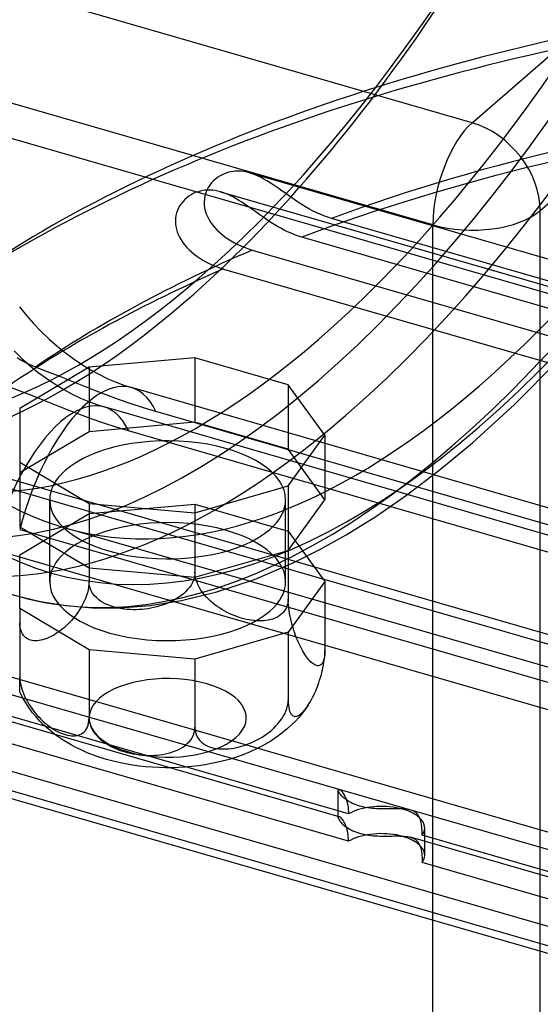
# Model space of a CAD drawing. Header units: millimetres. Extents: x -169 to 169, y -141 to 124.
# Tile 5 of 13: x -73 to -40, y -109 to -46. Entities that reach past the tile are written whole.
import ezdxf

# ---------------------------------------------------------------- set-up
doc = ezdxf.new("R2010")
doc.units = ezdxf.units.MM
doc.layers.add('HIDDEN', color=7, linetype='Continuous')
doc.layers.add('THICK', color=7, linetype='Continuous')

msp = doc.modelspace()

# ---------------------------------------------------------------- linework, layer by layer
at = {"layer": 'HIDDEN'}
for p, q in [((-14.049, -71.084), (-77.377, -52.802)), ((-59.73, -56.295), (-59.885, -56.375)), ((-59.571, -56.227), (-59.73, -56.295)), ((-59.407, -56.173), (-59.571, -56.227)), ((-59.241, -56.131), (-59.407, -56.173)), ((-59.072, -56.103), (-59.241, -56.131)), ((-58.901, -56.087), (-59.072, -56.103)), ((-58.729, -56.084), (-58.901, -56.087)), ((-58.555, -56.093), (-58.729, -56.084)), ((-58.381, -56.114), (-58.555, -56.093)), ((-58.206, -56.147), (-58.381, -56.114)), ((-58.03, -56.192), (-58.206, -56.147)), ((-57.848, -56.249), (-58.03, -56.192)), ((-58.016, -56.196), (92.18, -99.554)), ((-57.666, -56.318), (-57.848, -56.249)), ((-60.436, -56.828), (-60.55, -56.972)), ((-60.311, -56.696), (-60.436, -56.828)), ((-60.177, -56.576), (-60.311, -56.696)), ((-60.034, -56.469), (-60.177, -56.576)), ((-59.885, -56.375), (-60.034, -56.469)), ((-57.481, -56.397), (-57.666, -56.318)), ((-57.296, -56.487), (-57.481, -56.397)), ((-57.108, -56.588), (-57.296, -56.487)), ((-56.917, -56.698), (-57.108, -56.588)), ((-56.725, -56.817), (-56.917, -56.698)), ((-56.531, -56.942), (-56.725, -56.817)), ((-61.601, -57.507), (-61.742, -57.584)), ((-61.456, -57.442), (-61.601, -57.507)), ((-61.307, -57.388), (-61.456, -57.442)), ((-61.156, -57.345), (-61.307, -57.388)), ((-61.001, -57.313), (-61.156, -57.345)), ((-60.844, -57.292), (-61.001, -57.313)), ((-60.808, -57.468), (-60.861, -57.65)), ((-60.686, -57.282), (-60.844, -57.292)), ((-60.737, -57.293), (-60.808, -57.468)), ((-60.651, -57.127), (-60.737, -57.293)), ((-60.527, -57.282), (-60.686, -57.282)), ((-60.55, -56.972), (-60.651, -57.127)), ((-60.366, -57.294), (-60.527, -57.282)), ((-60.204, -57.316), (-60.366, -57.294)), ((-60.042, -57.348), (-60.204, -57.316)), ((-59.879, -57.39), (-60.042, -57.348)), ((-59.714, -57.442), (-59.879, -57.39)), ((-59.874, -57.391), (94.039, -101.822)), ((-59.548, -57.504), (-59.714, -57.442)), ((-59.382, -57.574), (-59.548, -57.504)), ((-56.338, -57.073), (-56.531, -56.942)), ((-56.142, -57.209), (-56.338, -57.073)), ((-55.945, -57.349), (-56.142, -57.209)), ((-55.745, -57.492), (-55.945, -57.349)), ((-55.541, -57.637), (-55.745, -57.492)), ((-62.354, -58.131), (-62.449, -58.271)), ((-62.248, -58.001), (-62.354, -58.131)), ((-62.132, -57.881), (-62.248, -58.001)), ((-62.009, -57.771), (-62.132, -57.881)), ((-61.878, -57.672), (-62.009, -57.771)), ((-61.742, -57.584), (-61.878, -57.672)), ((-60.895, -57.837), (-60.91, -58.028)), ((-60.91, -58.028), (-60.905, -58.222)), ((-60.861, -57.65), (-60.895, -57.837)), ((-59.214, -57.654), (-59.382, -57.574)), ((-59.044, -57.742), (-59.214, -57.654)), ((-58.873, -57.839), (-59.044, -57.742)), ((-58.699, -57.943), (-58.873, -57.839)), ((-58.522, -58.055), (-58.699, -57.943)), ((-58.345, -58.172), (-58.522, -58.055)), ((-58.167, -58.293), (-58.345, -58.172)), ((-55.333, -57.783), (-55.541, -57.637)), ((-55.123, -57.928), (-55.333, -57.783)), ((-54.91, -58.071), (-55.123, -57.928)), ((-54.693, -58.21), (-54.91, -58.071)), ((-62.661, -58.736), (-62.703, -58.904)), ((-62.604, -58.574), (-62.661, -58.736)), ((-62.533, -58.419), (-62.604, -58.574)), ((-62.449, -58.271), (-62.533, -58.419)), ((-60.905, -58.222), (-60.881, -58.414)), ((-60.881, -58.414), (-60.839, -58.603)), ((-60.839, -58.603), (-60.78, -58.787)), ((-60.78, -58.787), (-60.705, -58.968)), ((-57.988, -58.419), (-58.167, -58.293)), ((-57.808, -58.547), (-57.988, -58.419)), ((-57.624, -58.678), (-57.808, -58.547)), ((-57.438, -58.811), (-57.624, -58.678)), ((-54.473, -58.346), (-54.693, -58.21)), ((-54.247, -58.476), (-54.473, -58.346)), ((-54.017, -58.6), (-54.247, -58.476)), ((-53.781, -58.718), (-54.017, -58.6)), ((-53.541, -58.826), (-53.781, -58.718)), ((-62.729, -59.076), (-62.74, -59.25)), ((-62.74, -59.25), (-62.735, -59.423)), ((-62.735, -59.423), (-62.714, -59.597)), ((-62.703, -58.904), (-62.729, -59.076)), ((-60.705, -58.968), (-60.614, -59.144)), ((-60.614, -59.144), (-60.509, -59.316)), ((-60.509, -59.316), (-60.388, -59.485)), ((-57.249, -58.945), (-57.438, -58.811)), ((-57.056, -59.079), (-57.249, -58.945)), ((-56.861, -59.212), (-57.056, -59.079)), ((-56.662, -59.342), (-56.861, -59.212)), ((-56.46, -59.47), (-56.662, -59.342)), ((-53.299, -58.925), (-53.541, -58.826)), ((-53.056, -59.012), (-53.299, -58.925)), ((-52.811, -59.089), (-53.056, -59.012)), ((88.311, -99.827), (-52.811, -59.089)), ((-62.714, -59.597), (-62.677, -59.77)), ((-62.677, -59.77), (-62.626, -59.942)), ((-62.626, -59.942), (-62.56, -60.112)), ((-60.388, -59.485), (-60.254, -59.649)), ((-60.254, -59.649), (-60.106, -59.808)), ((-60.106, -59.808), (-59.946, -59.962)), ((-59.946, -59.962), (-59.773, -60.11)), ((-56.253, -59.593), (-56.46, -59.47)), ((-56.043, -59.712), (-56.253, -59.593)), ((-55.828, -59.825), (-56.043, -59.712)), ((-55.608, -59.932), (-55.828, -59.825)), ((-55.383, -60.032), (-55.608, -59.932)), ((-55.155, -60.123), (-55.383, -60.032)), ((-62.56, -60.112), (-62.479, -60.281)), ((-62.479, -60.281), (-62.383, -60.448)), ((-62.383, -60.448), (-62.273, -60.612)), ((-62.273, -60.612), (-62.151, -60.772)), ((-59.773, -60.11), (-59.59, -60.252)), ((-59.59, -60.252), (-59.397, -60.387)), ((-59.397, -60.387), (-59.195, -60.514)), ((-59.195, -60.514), (-58.985, -60.634)), ((-58.985, -60.634), (-58.767, -60.746)), ((-54.927, -60.205), (-55.155, -60.123)), ((-54.697, -60.276), (-54.927, -60.205)), ((90.197, -102.103), (-54.697, -60.276)), ((-62.151, -60.772), (-62.017, -60.926)), ((-62.017, -60.926), (-61.872, -61.075)), ((-61.872, -61.075), (-61.717, -61.218)), ((-61.717, -61.218), (-61.551, -61.355)), ((-58.767, -60.746), (-58.543, -60.849)), ((-58.543, -60.849), (-58.314, -60.942)), ((-58.314, -60.942), (-58.084, -61.025)), ((-58.084, -61.025), (-57.854, -61.097)), ((-57.854, -61.097), (-22.233, -71.38)), ((-61.551, -61.355), (-61.377, -61.486)), ((-61.377, -61.486), (-61.194, -61.612)), ((-61.194, -61.612), (-61.002, -61.732)), ((-61.002, -61.732), (-60.801, -61.846)), ((-60.801, -61.846), (-60.591, -61.953)), ((-60.591, -61.953), (-60.375, -62.052)), ((-60.375, -62.052), (-60.151, -62.144)), ((-60.151, -62.144), (-59.922, -62.226)), ((-59.922, -62.226), (-59.688, -62.3)), ((-59.688, -62.3), (-22.233, -73.112)), ((-72.656, -64.701), (-72.214, -65.245)), ((-72.214, -65.245), (-71.75, -65.772)), ((-71.75, -65.772), (-71.264, -66.277)), ((-71.264, -66.277), (-70.762, -66.758)), ((-70.762, -66.758), (-70.246, -67.211)), ((-72.997, -67.509), (-72.494, -67.99)), ((-70.246, -67.211), (-69.721, -67.634)), ((-72.598, -68.063), (-72.79, -67.946)), ((-72.405, -68.172), (-72.598, -68.063)), ((-72.494, -67.99), (-71.978, -68.443)), ((-72.211, -68.274), (-72.405, -68.172)), ((-69.721, -67.634), (-69.181, -68.031)), ((-69.181, -68.031), (-68.64, -68.394)), ((-61.494, -67.94), (-68.231, -68.533)), ((-61.494, -67.94), (-61.494, -72.042)), ((-55.57, -69.65), (-61.494, -67.94)), ((-41.174, -70.9), (-38.406, -68.115)), ((-68.231, -68.533), (-72.628, -71.153)), ((-72.017, -68.367), (-72.211, -68.274)), ((-71.825, -68.451), (-72.017, -68.367)), ((-71.978, -68.443), (-71.453, -68.866)), ((-71.634, -68.527), (-71.825, -68.451)), ((-70.859, -68.826), (-71.634, -68.527)), ((-68.64, -68.394), (-68.101, -68.721)), ((-68.231, -68.533), (-68.231, -72.636)), ((-68.101, -68.721), (-67.57, -69.011)), ((-71.453, -68.866), (-70.913, -69.263)), ((-70.913, -69.263), (-70.372, -69.626)), ((-70.125, -69.116), (-70.859, -68.826)), ((-69.413, -69.402), (-70.125, -69.116)), ((-68.675, -69.699), (-69.413, -69.402)), ((-67.57, -69.011), (-67.033, -69.273)), ((-67.033, -69.273), (-66.512, -69.496)), ((-33.336, -87.787), (-96.664, -69.505)), ((-72.599, -70.054), (-73.376, -69.756)), ((-71.864, -70.346), (-72.599, -70.054)), ((-70.372, -69.626), (-69.834, -69.953)), ((-69.834, -69.953), (-69.302, -70.243)), ((-67.915, -70.001), (-68.675, -69.699)), ((-67.139, -70.3), (-67.915, -70.001)), ((-66.512, -69.496), (-66.011, -69.683)), ((-66.011, -69.683), (-65.534, -69.834)), ((71.081, -109.271), (-65.534, -69.833)), ((-55.57, -69.65), (-55.57, -73.752)), ((-53.231, -72.864), (-55.57, -69.65)), ((-71.151, -70.632), (-71.864, -70.346)), ((-70.412, -70.929), (-71.151, -70.632)), ((-69.302, -70.243), (-68.765, -70.505)), ((-68.765, -70.505), (-68.244, -70.728)), ((-66.35, -70.591), (-67.139, -70.3)), ((-65.555, -70.868), (-66.35, -70.591)), ((-72.628, -71.153), (-72.628, -74.574)), ((-69.652, -71.231), (-70.412, -70.929)), ((-68.875, -71.531), (-69.652, -71.231)), ((-68.244, -70.728), (-67.743, -70.915)), ((-67.743, -70.915), (-67.266, -71.066)), ((72.813, -111.503), (-67.266, -71.066)), ((-64.761, -71.126), (-65.555, -70.868)), ((-63.978, -71.361), (-64.761, -71.126)), ((-43.854, -73.345), (-41.174, -70.9)), ((35.434, -107.027), (-87.022, -71.677)), ((-68.085, -71.822), (-68.875, -71.531)), ((-67.289, -72.099), (-68.085, -71.822)), ((72.638, -110.799), (-63.978, -71.361)), ((-61.494, -72.042), (-68.231, -72.636)), ((-66.494, -72.357), (-67.289, -72.099)), ((-65.71, -72.593), (-66.494, -72.357)), ((-55.57, -73.752), (-61.494, -72.042)), ((-68.231, -72.636), (-72.628, -75.256)), ((74.37, -113.031), (-65.71, -72.593)), ((-55.57, -76.078), (-53.231, -72.864)), ((-53.231, -72.864), (-53.231, -76.966)), ((-53.231, -76.966), (-55.57, -73.752)), ((-45.985, -75.113), (-43.854, -73.345)), ((-72.628, -74.574), (-72.628, -78.676)), ((-72.628, -74.574), (-68.231, -77.194)), ((-48.038, -76.668), (-45.985, -75.113)), ((-61.494, -77.788), (-55.57, -76.078)), ((-55.57, -76.078), (-55.57, -80.18)), ((-50.007, -78.024), (-48.038, -76.668)), ((-70.731, -82.162), (-70.731, -76.966)), ((-68.231, -77.194), (-61.494, -77.788)), ((-68.231, -77.194), (-68.231, -81.297)), ((-68.231, -77.832), (-61.494, -77.239)), ((-61.494, -77.239), (-55.57, -78.949)), ((-61.494, -77.239), (-61.494, -81.569)), ((-55.731, -82.163), (-55.731, -76.966)), ((-55.57, -80.18), (-53.231, -76.966)), ((-72.628, -80.452), (-68.231, -77.832)), ((-68.231, -77.832), (-68.231, -82.163)), ((-61.494, -77.788), (-61.494, -81.89)), ((-51.889, -79.194), (-50.007, -78.024)), ((-72.628, -78.676), (-68.231, -81.297)), ((-22.122, -92.493), (-69.779, -78.736)), ((-24.622, -102.259), (-105.378, -78.946)), ((-72.638, -78.861), (-22.122, -93.444)), ((-55.57, -78.949), (-53.231, -82.163)), ((-55.57, -78.949), (-55.57, -83.279)), ((-53.592, -80.146), (-51.889, -79.194)), ((-74.37, -80.093), (65.71, -120.531)), ((-72.628, -83.873), (-72.628, -80.452)), ((-61.494, -81.89), (-55.57, -80.18)), ((-55.215, -80.957), (-53.592, -80.146)), ((-68.231, -81.297), (-61.494, -81.89)), ((-57.719, -82.022), (-55.215, -80.957)), ((-61.537, -81.904), (-61.587, -82.066)), ((-61.505, -81.733), (-61.537, -81.904)), ((-61.494, -81.569), (-61.505, -81.733)), ((-61.486, -81.728), (-61.494, -81.569)), ((-61.46, -81.897), (-61.486, -81.728)), ((-61.418, -82.061), (-61.46, -81.897)), ((-68.258, -82.511), (-68.291, -82.687)), ((-68.237, -82.33), (-68.258, -82.511)), ((-68.231, -82.163), (-68.237, -82.33)), ((-68.22, -82.325), (-68.231, -82.163)), ((-68.188, -82.49), (-68.22, -82.325)), ((-68.137, -82.643), (-68.188, -82.49)), ((-61.848, -82.532), (-61.96, -82.668)), ((-61.746, -82.383), (-61.848, -82.532)), ((-61.656, -82.224), (-61.746, -82.383)), ((-61.587, -82.066), (-61.656, -82.224)), ((-61.362, -82.223), (-61.418, -82.061)), ((-61.29, -82.39), (-61.362, -82.223)), ((-61.205, -82.552), (-61.29, -82.39)), ((-61.114, -82.702), (-61.205, -82.552)), ((-60.111, -82.821), (-57.719, -82.022)), ((-53.231, -82.163), (-55.57, -85.376)), ((-53.231, -82.163), (-53.231, -86.493)), ((-72.894, -83.041), (-71.325, -83.426)), ((-68.395, -83.053), (-68.462, -83.233)), ((-68.337, -82.867), (-68.395, -83.053)), ((-68.291, -82.687), (-68.337, -82.867)), ((-68.068, -82.789), (-68.137, -82.643)), ((-67.979, -82.933), (-68.068, -82.789)), ((-67.876, -83.064), (-67.979, -82.933)), ((-67.765, -83.18), (-67.876, -83.064)), ((-67.637, -83.292), (-67.765, -83.18)), ((-62.528, -83.158), (-62.686, -83.258)), ((-62.378, -83.051), (-62.528, -83.158)), ((-62.229, -82.932), (-62.378, -83.051)), ((-62.343, -83.367), (-60.111, -82.821)), ((-62.088, -82.803), (-62.229, -82.932)), ((-61.96, -82.668), (-62.088, -82.803)), ((-61.009, -82.851), (-61.114, -82.702)), ((-60.893, -83), (-61.009, -82.851)), ((-60.769, -83.142), (-60.893, -83)), ((-60.643, -83.273), (-60.769, -83.142)), ((-71.325, -83.426), (-69.707, -83.691)), ((-69.707, -83.691), (-68.014, -83.831)), ((-68.711, -83.747), (-68.808, -83.911)), ((-68.618, -83.575), (-68.711, -83.747)), ((-68.535, -83.402), (-68.618, -83.575)), ((-68.462, -83.233), (-68.535, -83.402)), ((-68.014, -83.831), (-66.245, -83.835)), ((-67.495, -83.396), (-67.637, -83.292)), ((-67.346, -83.489), (-67.495, -83.396)), ((-67.197, -83.569), (-67.346, -83.489)), ((-67.038, -83.642), (-67.197, -83.569)), ((-66.867, -83.709), (-67.038, -83.642)), ((-66.695, -83.766), (-66.867, -83.709)), ((-66.528, -83.812), (-66.695, -83.766)), ((-66.355, -83.851), (-66.528, -83.812)), ((-66.245, -83.835), (-64.351, -83.688)), ((-64.351, -83.688), (-62.343, -83.367)), ((-64.115, -83.811), (-64.306, -83.851)), ((-63.924, -83.765), (-64.115, -83.811)), ((-63.735, -83.712), (-63.924, -83.765)), ((-63.55, -83.653), (-63.735, -83.712)), ((-63.37, -83.588), (-63.55, -83.653)), ((-63.197, -83.518), (-63.37, -83.588)), ((-63.03, -83.442), (-63.197, -83.518)), ((-62.857, -83.355), (-63.03, -83.442)), ((-62.686, -83.258), (-62.857, -83.355)), ((-60.514, -83.395), (-60.643, -83.273)), ((-60.374, -83.517), (-60.514, -83.395)), ((-60.228, -83.633), (-60.374, -83.517)), ((-60.084, -83.739), (-60.228, -83.633)), ((-59.943, -83.836), (-60.084, -83.739)), ((-55.646, -83.728), (-55.702, -83.857)), ((-55.605, -83.587), (-55.646, -83.728)), ((-55.579, -83.433), (-55.605, -83.587)), ((-55.57, -83.279), (-55.579, -83.433)), ((-55.567, -83.447), (-55.57, -83.279)), ((-55.555, -83.631), (-55.567, -83.447)), ((-55.538, -83.812), (-55.555, -83.631)), ((-55.514, -83.997), (-55.538, -83.812)), ((-52.328, -95.365), (-91.588, -84.032)), ((-68.231, -86.493), (-72.628, -83.873)), ((-72.628, -83.873), (-72.628, -88.203)), ((-69.12, -84.359), (-69.233, -84.498)), ((-69.009, -84.211), (-69.12, -84.359)), ((-68.905, -84.063), (-69.009, -84.211)), ((-68.808, -83.911), (-68.905, -84.063)), ((-66.175, -83.885), (-66.355, -83.851)), ((-65.99, -83.911), (-66.175, -83.885)), ((-65.801, -83.931), (-65.99, -83.911)), ((-65.61, -83.943), (-65.801, -83.931)), ((-65.419, -83.949), (-65.61, -83.943)), ((-65.23, -83.948), (-65.419, -83.949)), ((-65.043, -83.94), (-65.23, -83.948)), ((-64.862, -83.927), (-65.043, -83.94)), ((-64.681, -83.908), (-64.862, -83.927)), ((-64.495, -83.883), (-64.681, -83.908)), ((-64.306, -83.851), (-64.495, -83.883)), ((-59.795, -83.93), (-59.943, -83.836)), ((-59.641, -84.019), (-59.795, -83.93)), ((-59.484, -84.104), (-59.641, -84.019)), ((-59.324, -84.184), (-59.484, -84.104)), ((-59.163, -84.257), (-59.324, -84.184)), ((-59.002, -84.324), (-59.163, -84.257)), ((-58.842, -84.385), (-59.002, -84.324)), ((-58.685, -84.438), (-58.842, -84.385)), ((-58.532, -84.485), (-58.685, -84.438)), ((-56.295, -84.433), (-56.422, -84.492)), ((-56.171, -84.363), (-56.295, -84.433)), ((-56.055, -84.282), (-56.171, -84.363)), ((-55.951, -84.192), (-56.055, -84.282)), ((-55.859, -84.095), (-55.951, -84.192)), ((-55.774, -83.983), (-55.859, -84.095)), ((-55.702, -83.857), (-55.774, -83.983)), ((-55.483, -84.191), (-55.514, -83.997)), ((-55.447, -84.38), (-55.483, -84.191)), ((-55.408, -84.559), (-55.447, -84.38)), ((-72.621, -84.942), (-72.628, -84.783)), ((-72.6, -85.098), (-72.621, -84.942)), ((-69.693, -84.98), (-69.816, -85.09)), ((-69.572, -84.865), (-69.693, -84.98)), ((-69.455, -84.746), (-69.572, -84.865)), ((-69.342, -84.624), (-69.455, -84.746)), ((-69.233, -84.498), (-69.342, -84.624)), ((-58.379, -84.527), (-58.532, -84.485)), ((-58.222, -84.564), (-58.379, -84.527)), ((-58.063, -84.595), (-58.222, -84.564)), ((-57.901, -84.622), (-58.063, -84.595)), ((-57.74, -84.641), (-57.901, -84.622)), ((-57.58, -84.654), (-57.74, -84.641)), ((-57.423, -84.66), (-57.58, -84.654)), ((-57.27, -84.659), (-57.423, -84.66)), ((-57.122, -84.651), (-57.27, -84.659)), ((-56.98, -84.636), (-57.122, -84.651)), ((-56.836, -84.613), (-56.98, -84.636)), ((-56.69, -84.58), (-56.836, -84.613)), ((-56.55, -84.539), (-56.69, -84.58)), ((-56.422, -84.492), (-56.55, -84.539)), ((-55.364, -84.744), (-55.408, -84.559)), ((-55.315, -84.928), (-55.364, -84.744)), ((-55.263, -85.105), (-55.315, -84.928)), ((-27.122, -108.754), (-107.878, -85.441)), ((-52.328, -97.098), (-93.421, -85.235)), ((-72.567, -85.235), (-72.6, -85.098)), ((-72.522, -85.361), (-72.567, -85.235)), ((-72.463, -85.477), (-72.522, -85.361)), ((-72.396, -85.577), (-72.463, -85.477)), ((-72.324, -85.66), (-72.396, -85.577)), ((-72.24, -85.733), (-72.324, -85.66)), ((-70.669, -85.665), (-70.792, -85.723)), ((-70.547, -85.602), (-70.669, -85.665)), ((-70.429, -85.534), (-70.547, -85.602)), ((-70.311, -85.461), (-70.429, -85.534)), ((-70.189, -85.379), (-70.311, -85.461)), ((-70.066, -85.29), (-70.189, -85.379)), ((-69.941, -85.193), (-70.066, -85.29)), ((-69.816, -85.09), (-69.941, -85.193)), ((-55.57, -85.376), (-61.494, -87.087)), ((-55.57, -85.376), (-55.57, -89.707)), ((-55.211, -85.27), (-55.263, -85.105)), ((-55.156, -85.432), (-55.211, -85.27)), ((-55.097, -85.595), (-55.156, -85.432)), ((-55.037, -85.75), (-55.097, -85.595)), ((-72.148, -85.795), (-72.24, -85.733)), ((-72.05, -85.843), (-72.148, -85.795)), ((-71.953, -85.878), (-72.05, -85.843)), ((-71.849, -85.903), (-71.953, -85.878)), ((-71.738, -85.919), (-71.849, -85.903)), ((-71.625, -85.924), (-71.738, -85.919)), ((-71.516, -85.92), (-71.625, -85.924)), ((-71.403, -85.907), (-71.516, -85.92)), ((-71.286, -85.886), (-71.403, -85.907)), ((-71.165, -85.857), (-71.286, -85.886)), ((-71.042, -85.82), (-71.165, -85.857)), ((-70.917, -85.775), (-71.042, -85.82)), ((-70.792, -85.723), (-70.917, -85.775)), ((-54.979, -85.89), (-55.037, -85.75)), ((-54.919, -86.028), (-54.979, -85.89)), ((-54.856, -86.163), (-54.919, -86.028)), ((-54.792, -86.294), (-54.856, -86.163)), ((-54.726, -86.42), (-54.792, -86.294)), ((-51.733, -96.928), (-87.354, -86.645)), ((-61.494, -87.087), (-68.231, -86.493)), ((-68.231, -86.493), (-68.231, -90.823)), ((-54.66, -86.541), (-54.726, -86.42)), ((-54.594, -86.654), (-54.66, -86.541)), ((-54.528, -86.76), (-54.594, -86.654)), ((-54.463, -86.858), (-54.528, -86.76)), ((-54.4, -86.947), (-54.463, -86.858)), ((-54.338, -87.031), (-54.4, -86.947)), ((-53.263, -86.937), (-53.287, -87.056)), ((-53.267, -87.061), (-53.247, -86.869)), ((-53.245, -86.804), (-53.263, -86.937)), ((-53.247, -86.869), (-53.235, -86.673)), ((-53.234, -86.651), (-53.245, -86.804)), ((-53.235, -86.673), (-53.231, -86.493)), ((-53.231, -86.493), (-53.234, -86.651)), ((-61.494, -87.087), (-61.494, -91.417)), ((-54.273, -87.11), (-54.338, -87.031)), ((-54.207, -87.185), (-54.273, -87.11)), ((-54.141, -87.254), (-54.207, -87.185)), ((-54.074, -87.316), (-54.141, -87.254)), ((-54.009, -87.37), (-54.074, -87.316)), ((-53.944, -87.415), (-54.009, -87.37)), ((-53.882, -87.452), (-53.944, -87.415)), ((-53.822, -87.48), (-53.882, -87.452)), ((-53.764, -87.498), (-53.822, -87.48)), ((-53.704, -87.509), (-53.764, -87.498)), ((-53.645, -87.508), (-53.704, -87.509)), ((-53.59, -87.497), (-53.645, -87.508)), ((-53.538, -87.475), (-53.59, -87.497)), ((-53.486, -87.44), (-53.538, -87.475)), ((-53.437, -87.391), (-53.486, -87.44)), ((-53.392, -87.329), (-53.437, -87.391)), ((-53.354, -87.256), (-53.392, -87.329)), ((-53.368, -87.665), (-53.329, -87.469)), ((-53.318, -87.165), (-53.354, -87.256)), ((-53.329, -87.469), (-53.295, -87.262)), ((-53.287, -87.056), (-53.318, -87.165)), ((-53.295, -87.262), (-53.267, -87.061)), ((-51.733, -98.66), (-89.188, -87.847)), ((-72.628, -88.203), (-72.621, -88.371)), ((-72.628, -88.377), (-72.628, -88.203)), ((-53.517, -88.249), (-53.462, -88.056)), ((-53.462, -88.056), (-53.412, -87.858)), ((-53.412, -87.858), (-53.368, -87.665)), ((-72.628, -88.54), (-72.628, -88.377)), ((-72.628, -88.679), (-72.628, -88.54)), ((-72.628, -88.805), (-72.628, -88.679)), ((-72.628, -88.912), (-72.628, -88.805)), ((-72.621, -88.371), (-72.6, -88.551)), ((-72.6, -88.551), (-72.567, -88.728)), ((-72.567, -88.728), (-72.522, -88.907)), ((-53.756, -88.943), (-53.691, -88.776)), ((-53.691, -88.776), (-53.629, -88.601)), ((-53.629, -88.601), (-53.572, -88.43)), ((-53.572, -88.43), (-53.517, -88.249)), ((-72.628, -88.997), (-72.628, -88.912)), ((-72.628, -89.066), (-72.628, -88.997)), ((-72.628, -89.119), (-72.628, -89.066)), ((-72.628, -89.155), (-72.628, -89.119)), ((-72.628, -89.175), (-72.628, -89.155)), ((-72.628, -89.182), (-72.628, -89.175)), ((-72.441, -89.55), (-72.628, -89.182)), ((-72.522, -88.907), (-72.463, -89.093)), ((-72.463, -89.093), (-72.396, -89.273)), ((-72.396, -89.273), (-72.324, -89.442)), ((-72.324, -89.442), (-72.24, -89.616)), ((-54.017, -89.524), (-53.948, -89.384)), ((-53.948, -89.384), (-53.881, -89.24)), ((-53.881, -89.24), (-53.818, -89.094)), ((-53.818, -89.094), (-53.756, -88.943)), ((-88.311, -89.832), (-24.054, -108.382)), ((-72.151, -90.032), (-72.441, -89.55)), ((-72.24, -89.616), (-72.148, -89.787)), ((-71.818, -90.493), (-72.151, -90.032)), ((-72.148, -89.787), (-72.05, -89.951)), ((-72.05, -89.951), (-71.953, -90.103)), ((-55.652, -90.219), (-55.608, -90.049)), ((-55.608, -90.049), (-55.579, -89.873)), ((-55.579, -89.873), (-55.57, -89.707)), ((-55.57, -89.707), (-55.566, -89.869)), ((-55.566, -89.869), (-55.555, -90.025)), ((-55.555, -90.025), (-55.536, -90.16)), ((-54.295, -90.008), (-54.481, -90.279)), ((-54.364, -90.11), (-54.298, -90.013)), ((-54.298, -90.013), (-54.228, -89.903)), ((-54.228, -89.903), (-54.158, -89.784)), ((-54.158, -89.784), (-54.087, -89.657)), ((-54.087, -89.657), (-54.017, -89.524)), ((-71.953, -90.103), (-71.849, -90.251)), ((-71.849, -90.251), (-71.738, -90.399)), ((-71.593, -90.765), (-71.818, -90.493)), ((-71.738, -90.399), (-71.625, -90.539)), ((-71.625, -90.539), (-71.516, -90.664)), ((-71.516, -90.664), (-71.403, -90.786)), ((-55.882, -90.729), (-55.791, -90.563)), ((-55.791, -90.563), (-55.713, -90.389)), ((-55.713, -90.389), (-55.652, -90.219)), ((-55.536, -90.16), (-55.511, -90.282)), ((-55.511, -90.282), (-55.479, -90.391)), ((-55.479, -90.391), (-55.442, -90.481)), ((-55.442, -90.481), (-55.401, -90.554)), ((-55.401, -90.554), (-55.355, -90.616)), ((-55.355, -90.616), (-55.303, -90.663)), ((-55.303, -90.663), (-55.25, -90.696)), ((-55.25, -90.696), (-55.197, -90.715)), ((-55.077, -90.72), (-55.017, -90.707)), ((-55.017, -90.707), (-54.957, -90.684)), ((-54.957, -90.684), (-54.894, -90.652)), ((-54.682, -90.542), (-54.899, -90.8)), ((-54.894, -90.652), (-54.83, -90.611)), ((-54.83, -90.611), (-54.763, -90.561)), ((-54.763, -90.561), (-54.696, -90.502)), ((-54.696, -90.502), (-54.627, -90.435)), ((-54.481, -90.279), (-54.682, -90.542)), ((-54.627, -90.435), (-54.56, -90.361)), ((-54.56, -90.361), (-54.493, -90.282)), ((-54.493, -90.282), (-54.427, -90.198)), ((-54.427, -90.198), (-54.364, -90.11)), ((-90.197, -91.02), (54.697, -132.847)), ((-71.354, -91.028), (-71.593, -90.765)), ((-71.403, -90.786), (-71.286, -90.905)), ((-71.1, -91.281), (-71.354, -91.028)), ((-71.286, -90.905), (-71.165, -91.02)), ((-71.165, -91.02), (-71.042, -91.13)), ((-70.831, -91.525), (-71.1, -91.281)), ((-71.042, -91.13), (-70.917, -91.234)), ((-70.917, -91.234), (-70.792, -91.33)), ((-70.792, -91.33), (-70.669, -91.42)), ((-68.337, -91.401), (-68.291, -91.275)), ((-68.291, -91.275), (-68.258, -91.138)), ((-68.258, -91.138), (-68.237, -90.983)), ((-68.237, -90.983), (-68.231, -90.823)), ((-68.231, -90.823), (-68.22, -90.987)), ((-68.22, -90.987), (-68.188, -91.158)), ((-68.188, -91.158), (-68.137, -91.32)), ((-68.137, -91.32), (-68.068, -91.478)), ((-56.479, -91.467), (-56.348, -91.336)), ((-56.348, -91.336), (-56.217, -91.192)), ((-56.217, -91.192), (-56.092, -91.039)), ((-56.092, -91.039), (-55.98, -90.883)), ((-55.98, -90.883), (-55.882, -90.729)), ((-55.373, -91.292), (-55.63, -91.524)), ((-55.129, -91.051), (-55.373, -91.292)), ((-55.197, -90.715), (-55.139, -90.724)), ((-55.139, -90.724), (-55.077, -90.72)), ((-54.899, -90.8), (-55.129, -91.051)), ((-70.319, -91.933), (-70.831, -91.525)), ((-70.669, -91.42), (-70.547, -91.501)), ((-70.547, -91.501), (-70.429, -91.574)), ((-70.429, -91.574), (-70.311, -91.642)), ((-69.871, -92.24), (-70.319, -91.933)), ((-70.311, -91.642), (-70.189, -91.705)), ((-70.189, -91.705), (-70.066, -91.763)), ((-70.066, -91.763), (-69.941, -91.815)), ((-69.941, -91.815), (-69.816, -91.86)), ((-69.816, -91.86), (-69.693, -91.898)), ((-69.693, -91.898), (-69.572, -91.927)), ((-69.572, -91.927), (-69.455, -91.947)), ((-69.455, -91.947), (-69.342, -91.96)), ((-69.342, -91.96), (-69.233, -91.964)), ((-69.233, -91.964), (-69.12, -91.959)), ((-69.12, -91.959), (-69.009, -91.944)), ((-69.009, -91.944), (-68.905, -91.919)), ((-68.905, -91.919), (-68.808, -91.884)), ((-68.808, -91.884), (-68.711, -91.835)), ((-68.711, -91.835), (-68.618, -91.774)), ((-68.618, -91.774), (-68.535, -91.7)), ((-68.535, -91.7), (-68.462, -91.617)), ((-68.462, -91.617), (-68.395, -91.517)), ((-68.395, -91.517), (-68.337, -91.401)), ((-68.068, -91.478), (-67.979, -91.637)), ((-67.979, -91.637), (-67.876, -91.786)), ((-67.876, -91.786), (-67.765, -91.922)), ((-67.765, -91.922), (-67.637, -92.057)), ((-61.656, -92.044), (-61.587, -91.897)), ((-61.587, -91.897), (-61.537, -91.745)), ((-61.537, -91.745), (-61.505, -91.58)), ((-61.505, -91.58), (-61.494, -91.417)), ((-61.494, -91.417), (-61.485, -91.578)), ((-61.485, -91.578), (-61.457, -91.738)), ((-61.457, -91.738), (-61.412, -91.882)), ((-61.412, -91.882), (-61.351, -92.017)), ((-57.22, -92.037), (-57.068, -91.938)), ((-57.068, -91.938), (-56.921, -91.835)), ((-56.921, -91.835), (-56.769, -91.719)), ((-56.769, -91.719), (-56.619, -91.594)), ((-56.619, -91.594), (-56.479, -91.467)), ((-55.963, -91.798), (-56.314, -92.055)), ((-55.63, -91.524), (-55.963, -91.798)), ((-69.401, -92.522), (-69.871, -92.24)), ((-69.072, -92.697), (-69.401, -92.522)), ((-67.637, -92.057), (-67.495, -92.186)), ((-67.495, -92.186), (-67.346, -92.305)), ((-67.346, -92.305), (-67.197, -92.412)), ((-67.197, -92.412), (-67.038, -92.512)), ((-67.038, -92.512), (-66.867, -92.609)), ((-62.229, -92.65), (-62.088, -92.546)), ((-62.088, -92.546), (-61.96, -92.434)), ((-61.96, -92.434), (-61.848, -92.318)), ((-61.848, -92.318), (-61.746, -92.187)), ((-61.746, -92.187), (-61.656, -92.044)), ((-61.351, -92.017), (-61.273, -92.145)), ((-61.273, -92.145), (-61.183, -92.259)), ((-61.183, -92.259), (-61.085, -92.357)), ((-61.085, -92.357), (-60.972, -92.448)), ((-60.972, -92.448), (-60.847, -92.529)), ((-60.847, -92.529), (-60.716, -92.597)), ((-58.532, -92.623), (-58.373, -92.574)), ((-58.373, -92.574), (-58.209, -92.518)), ((-58.209, -92.518), (-58.043, -92.454)), ((-58.043, -92.454), (-57.875, -92.384)), ((-57.875, -92.384), (-57.707, -92.306)), ((-57.707, -92.306), (-57.541, -92.222)), ((-57.541, -92.222), (-57.378, -92.132)), ((-57.378, -92.132), (-57.22, -92.037)), ((-57.061, -92.522), (-57.194, -92.595)), ((-56.68, -92.297), (-57.061, -92.522)), ((-56.314, -92.055), (-56.68, -92.297)), ((-68.736, -92.861), (-69.072, -92.697)), ((-68.343, -93.033), (-68.736, -92.861)), ((-67.942, -93.191), (-68.343, -93.033)), ((-67.533, -93.333), (-67.942, -93.191)), ((-66.867, -92.609), (-66.695, -92.697)), ((-66.695, -92.697), (-66.528, -92.772)), ((-66.528, -92.772), (-66.355, -92.842)), ((-66.355, -92.842), (-66.175, -92.907)), ((-66.175, -92.907), (-65.99, -92.967)), ((-65.99, -92.967), (-65.801, -93.02)), ((-65.801, -93.02), (-65.61, -93.066)), ((-65.61, -93.066), (-65.419, -93.105)), ((-65.419, -93.105), (-65.23, -93.137)), ((-65.23, -93.137), (-65.043, -93.162)), ((-65.043, -93.162), (-64.862, -93.181)), ((-64.862, -93.181), (-64.681, -93.194)), ((-64.681, -93.194), (-64.495, -93.202)), ((-64.495, -93.202), (-64.306, -93.203)), ((-64.306, -93.203), (-64.115, -93.197)), ((-64.115, -93.197), (-63.924, -93.185)), ((-63.924, -93.185), (-63.735, -93.165)), ((-63.735, -93.165), (-63.55, -93.139)), ((-63.55, -93.139), (-63.37, -93.105)), ((-63.37, -93.105), (-63.197, -93.066)), ((-63.197, -93.066), (-63.03, -93.02)), ((-63.03, -93.02), (-62.857, -92.963)), ((-62.857, -92.963), (-62.686, -92.896)), ((-62.686, -92.896), (-62.528, -92.823)), ((-62.528, -92.823), (-62.378, -92.743)), ((-62.378, -92.743), (-62.229, -92.65)), ((-60.716, -92.597), (-60.585, -92.652)), ((-60.585, -92.652), (-60.446, -92.699)), ((-60.446, -92.699), (-60.295, -92.737)), ((-60.295, -92.737), (-60.143, -92.765)), ((-60.143, -92.765), (-59.997, -92.784)), ((-59.997, -92.784), (-59.845, -92.795)), ((-59.845, -92.795), (-59.687, -92.798)), ((-59.687, -92.798), (-59.524, -92.794)), ((-59.524, -92.794), (-59.358, -92.782)), ((-59.358, -92.782), (-59.19, -92.763)), ((-59.19, -92.763), (-59.022, -92.737)), ((-59.022, -92.737), (-58.855, -92.704)), ((-58.855, -92.704), (-58.691, -92.666)), ((-58.385, -93.14), (-58.801, -93.291)), ((-58.691, -92.666), (-58.532, -92.623)), ((-57.978, -92.974), (-58.385, -93.14)), ((-57.58, -92.792), (-57.978, -92.974)), ((-57.194, -92.595), (-57.58, -92.792)), ((-67.117, -93.462), (-67.533, -93.333)), ((-66.614, -93.596), (-67.117, -93.462)), ((-66.044, -93.722), (-66.614, -93.596)), ((-65.466, -93.823), (-66.044, -93.722)), ((-65.051, -93.881), (-65.466, -93.823)), ((-60.854, -93.801), (-61.27, -93.863)), ((-60.441, -93.726), (-60.854, -93.801)), ((-59.848, -93.596), (-60.441, -93.726)), ((-59.32, -93.455), (-59.848, -93.596)), ((-58.801, -93.291), (-59.32, -93.455)), ((-64.633, -93.927), (-65.051, -93.881)), ((-64.213, -93.96), (-64.633, -93.927)), ((-63.791, -93.982), (-64.213, -93.96)), ((-63.371, -93.992), (-63.791, -93.982)), ((-62.95, -93.99), (-63.371, -93.992)), ((-62.529, -93.976), (-62.95, -93.99)), ((-62.11, -93.951), (-62.529, -93.976)), ((-61.689, -93.913), (-62.11, -93.951)), ((-61.27, -93.863), (-61.689, -93.913)), ((-52.391, -95.415), (-52.388, -95.388)), ((-52.391, -97.144), (-52.391, -95.412)), ((-52.386, -95.447), (-52.391, -95.415)), ((-52.388, -95.388), (-52.376, -95.371)), ((-52.375, -95.484), (-52.386, -95.447)), ((-52.376, -95.371), (-52.357, -95.363)), ((-52.356, -95.526), (-52.375, -95.484)), ((-52.357, -95.363), (-52.332, -95.364)), ((-52.331, -95.572), (-52.356, -95.526)), ((-52.332, -95.364), (-52.303, -95.375)), ((-52.298, -95.621), (-52.331, -95.572)), ((-22.122, -104.085), (-52.328, -95.365)), ((-52.303, -95.375), (-52.27, -95.395)), ((-52.259, -95.675), (-52.298, -95.621)), ((-52.27, -95.395), (-52.234, -95.424)), ((-52.211, -95.731), (-52.259, -95.675)), ((-52.234, -95.424), (-52.194, -95.461)), ((-52.194, -95.461), (-52.152, -95.507)), ((-52.152, -95.507), (-52.11, -95.562)), ((-52.11, -95.562), (-52.066, -95.625)), ((-52.066, -95.625), (-52.023, -95.697)), ((-52.023, -95.697), (-51.975, -95.786)), ((-52.157, -95.789), (-52.211, -95.731)), ((-52.095, -95.849), (-52.157, -95.789)), ((-52.026, -95.909), (-52.095, -95.849)), ((-51.95, -95.97), (-52.026, -95.909)), ((-51.975, -95.786), (-51.929, -95.885)), ((-51.867, -96.03), (-51.95, -95.97)), ((-51.929, -95.885), (-51.886, -95.993)), ((-51.886, -95.993), (-51.848, -96.109)), ((-51.778, -96.088), (-51.867, -96.03)), ((-51.848, -96.109), (-51.813, -96.232)), ((-51.813, -96.232), (-51.785, -96.362)), ((-51.683, -96.145), (-51.778, -96.088)), ((-51.583, -96.199), (-51.683, -96.145)), ((-51.477, -96.251), (-51.583, -96.199)), ((-51.367, -96.299), (-51.477, -96.251)), ((-51.253, -96.344), (-51.367, -96.299)), ((-51.785, -96.362), (-51.762, -96.497)), ((-51.762, -96.497), (-51.746, -96.637)), ((-51.746, -96.637), (-51.736, -96.781)), ((-51.736, -96.781), (-51.733, -96.928)), ((-51.136, -96.385), (-51.253, -96.344)), ((-51.016, -96.422), (-51.136, -96.385)), ((-50.893, -96.455), (-51.016, -96.422)), ((-50.765, -96.485), (-50.893, -96.455)), ((-50.633, -96.511), (-50.765, -96.485)), ((-50.497, -96.534), (-50.633, -96.511)), ((-50.358, -96.553), (-50.497, -96.534)), ((-50.216, -96.569), (-50.358, -96.553)), ((-50.072, -96.581), (-50.216, -96.569)), ((-49.927, -96.59), (-50.072, -96.581)), ((-49.782, -96.596), (-49.927, -96.59)), ((-49.636, -96.599), (-49.782, -96.596)), ((-49.491, -96.601), (-49.636, -96.599)), ((-49.346, -96.6), (-49.491, -96.601)), ((-49.204, -96.599), (-49.346, -96.6)), ((-49.063, -96.597), (-49.204, -96.599)), ((-48.926, -96.595), (-49.063, -96.597)), ((-48.792, -96.593), (-48.926, -96.595)), ((-48.662, -96.593), (-48.792, -96.593)), ((-48.533, -96.593), (-48.662, -96.593)), ((-48.405, -96.596), (-48.533, -96.593)), ((-48.28, -96.602), (-48.405, -96.596)), ((-48.159, -96.611), (-48.28, -96.602)), ((-48.044, -96.624), (-48.159, -96.611)), ((-47.937, -96.641), (-48.044, -96.624)), ((-47.838, -96.663), (-47.937, -96.641)), ((-47.748, -96.688), (-47.838, -96.663)), ((-47.667, -96.718), (-47.748, -96.688)), ((-47.592, -96.753), (-47.667, -96.718)), ((-47.523, -96.793), (-47.592, -96.753)), ((-47.459, -96.838), (-47.523, -96.793)), ((-47.401, -96.888), (-47.459, -96.838)), ((-47.349, -96.944), (-47.401, -96.888)), ((-47.302, -97.005), (-47.349, -96.944)), ((-52.389, -97.127), (-52.391, -97.147)), ((-52.391, -97.147), (-52.386, -97.179)), ((-52.383, -97.111), (-52.389, -97.127)), ((-52.386, -97.179), (-52.374, -97.217)), ((-52.373, -97.101), (-52.383, -97.111)), ((-52.374, -97.217), (-52.355, -97.26)), ((-52.36, -97.095), (-52.373, -97.101)), ((-52.343, -97.095), (-52.36, -97.095)), ((-52.355, -97.26), (-52.329, -97.307)), ((-52.324, -97.099), (-52.343, -97.095)), ((-52.329, -97.307), (-52.296, -97.357)), ((-52.29, -97.114), (-52.324, -97.099)), ((-52.296, -97.357), (-52.255, -97.412)), ((-52.252, -97.14), (-52.29, -97.114)), ((-52.255, -97.412), (-52.206, -97.469)), ((-52.21, -97.177), (-52.252, -97.14)), ((-52.165, -97.225), (-52.21, -97.177)), ((-52.206, -97.469), (-52.149, -97.528)), ((-52.118, -97.283), (-52.165, -97.225)), ((-52.149, -97.528), (-52.086, -97.589)), ((-52.07, -97.351), (-52.118, -97.283)), ((-52.086, -97.589), (-52.014, -97.65)), ((-52.023, -97.429), (-52.07, -97.351)), ((-51.975, -97.518), (-52.023, -97.429)), ((-51.929, -97.618), (-51.975, -97.518)), ((-47.259, -97.072), (-47.302, -97.005)), ((-47.214, -97.161), (-47.259, -97.072)), ((-47.176, -97.258), (-47.214, -97.161)), ((-47.143, -97.362), (-47.176, -97.258)), ((-47.116, -97.475), (-47.143, -97.362)), ((-47.095, -97.594), (-47.116, -97.475)), ((-47.078, -97.72), (-47.095, -97.594)), ((-52.014, -97.65), (-51.936, -97.712)), ((-51.936, -97.712), (-51.851, -97.772)), ((-51.886, -97.725), (-51.929, -97.618)), ((-51.848, -97.841), (-51.886, -97.725)), ((-51.851, -97.772), (-51.76, -97.832)), ((-51.813, -97.964), (-51.848, -97.841)), ((-51.785, -98.094), (-51.813, -97.964)), ((-51.762, -98.229), (-51.785, -98.094)), ((-51.76, -97.832), (-51.662, -97.889)), ((-51.662, -97.889), (-51.559, -97.944)), ((-51.559, -97.944), (-51.451, -97.995)), ((-51.451, -97.995), (-51.338, -98.043)), ((-51.338, -98.043), (-51.221, -98.088)), ((-51.221, -98.088), (-51.102, -98.128)), ((-51.102, -98.128), (-50.979, -98.164)), ((-50.979, -98.164), (-50.852, -98.197)), ((-50.852, -98.197), (-50.721, -98.226)), ((-47.065, -97.853), (-47.078, -97.72)), ((-47.056, -97.991), (-47.065, -97.853)), ((-47.051, -98.133), (-47.056, -97.991)), ((-47.049, -98.28), (-47.051, -98.133)), ((-46.891, -99.552), (-46.891, -97.82)), ((-51.746, -98.369), (-51.762, -98.229)), ((-51.736, -98.513), (-51.746, -98.369)), ((-51.733, -98.66), (-51.736, -98.513)), ((-50.721, -98.226), (-50.585, -98.252)), ((-50.585, -98.252), (-50.446, -98.274)), ((-50.446, -98.274), (-50.304, -98.292)), ((-50.304, -98.292), (-50.159, -98.306)), ((-50.159, -98.306), (-50.013, -98.317)), ((-50.013, -98.317), (-49.865, -98.325)), ((-49.865, -98.325), (-49.717, -98.33)), ((-49.717, -98.33), (-49.569, -98.332)), ((-49.569, -98.332), (-49.422, -98.333)), ((-49.422, -98.333), (-49.276, -98.332)), ((-49.276, -98.332), (-49.132, -98.33)), ((-49.132, -98.33), (-48.991, -98.328)), ((-48.991, -98.328), (-48.854, -98.326)), ((-48.854, -98.326), (-48.72, -98.325)), ((-48.72, -98.325), (-48.589, -98.325)), ((-48.589, -98.325), (-48.458, -98.327)), ((-48.458, -98.327), (-48.33, -98.331)), ((-48.33, -98.331), (-48.205, -98.339)), ((-48.205, -98.339), (-48.086, -98.35)), ((-48.086, -98.35), (-47.975, -98.366)), ((-47.975, -98.366), (-47.871, -98.387)), ((-47.871, -98.387), (-47.777, -98.411)), ((16.955, -117.098), (-47.79, -98.407)), ((-47.777, -98.411), (-47.678, -98.446)), ((-47.678, -98.446), (-47.588, -98.487)), ((-47.588, -98.487), (-47.507, -98.535)), ((-47.507, -98.535), (-47.434, -98.591)), ((-47.434, -98.591), (-47.368, -98.654)), ((-47.368, -98.654), (-47.31, -98.725)), ((-47.31, -98.725), (-47.259, -98.804)), ((-47.259, -98.804), (-47.214, -98.893)), ((17.549, -116.928), (-47.049, -98.28)), ((-47.214, -98.893), (-47.176, -98.99)), ((-47.176, -98.99), (-47.143, -99.094)), ((-47.143, -99.094), (-47.116, -99.207)), ((-47.116, -99.207), (-47.095, -99.326)), ((-47.095, -99.326), (-47.078, -99.453)), ((-47.078, -99.453), (-47.065, -99.585)), ((-47.065, -99.585), (-47.056, -99.723)), ((-47.056, -99.723), (-47.051, -99.865)), ((-47.051, -99.865), (-47.049, -100.012)), ((17.549, -118.66), (-47.049, -100.012))]:
    msp.add_line(p, q, dxfattribs=at)
for centre, major_axis, ratio, start_param, end_param in [((-61.228, 17.675), (-25.794, -89.352), 0.433013, 0.588003, 3.141593), ((-53.65, 15.487), (26.348, 91.273), 0.433013, -2.55359, 0), ((-43.431, 12.537), (-26.348, -91.273), 0.433013, 0.588003, 3.141593), ((-61.228, 17.675), (-25.794, -89.352), 0.433013, -2.55359, -0.166641), ((-53.65, 15.487), (26.348, 91.273), 0.433013, 0.588003, 3.141593), ((-51.918, 14.987), (27.735, 96.077), 0.433013, -2.55359, -0.982794), ((-53.65, 15.487), (27.18, 94.155), 0.433013, -2.55359, -0.982794), ((-45.163, 13.037), (27.735, 96.077), 0.433013, -2.55359, -0.982794), ((-43.431, 12.537), (-27.18, -94.155), 0.433013, 0.588003, 2.158799), ((-43.431, 12.537), (-26.348, -91.273), 0.433013, -1.111922, 0), ((-62.094, 17.925), (-26.348, -91.273), 0.433013, 0.588003, 1.279681), ((-53.65, 15.487), (27.18, 94.155), 0.433013, 2.158799, 3.729595), ((-43.431, 12.537), (-27.18, -94.155), 0.433013, -0.982794, 0.588003), ((-45.163, 13.037), (27.735, 96.077), 0.433013, 2.158799, 3.729595), ((0, -90.5), (-93.875, 0), 0.5, -1.288423, -0.627224), ((0, -92.232), (-95.875, 0), 0.5, -1.268591, -0.625077), ((0, -94.83), (-88.875, 0), 0.5, -1.343919, -0.934502), ((0, -96.562), (-90.875, 0), 0.5, -1.320607, -0.924933), ((0, -94.83), (-88.875, 0), 0.5, -0.861944, -0.633416), ((0, -96.562), (-90.875, 0), 0.5, -0.854211, -0.631006), ((-61.228, 17.675), (-25.794, -89.352), 0.433013, 0, 0.588003), ((-62.094, 17.925), (-26.348, -91.273), 0.433013, 0.00001, 0.588003), ((-53.65, 15.487), (26.348, 91.273), 0.433013, -3.141592, -2.55359), ((-68.308, -79.441), (-2.774, -9.608), 0.433013, 2.682398, 3.729595), ((-43.431, 12.537), (-26.348, -91.273), 0.433013, 0, 0.588003), ((-70.04, -80.673), (-2.774, -9.608), 0.433013, 2.682398, 3.729595), ((-68.308, -79.441), (-2.774, -9.608), 0.433013, -2.55359, -1.506392), ((-51.918, 14.987), (27.735, 96.077), 0.433013, -3.141486, -2.55359), ((-70.04, -80.673), (-2.774, -9.608), 0.433013, -2.55359, -1.506392), ((-63.231, -76.966), (7.5, 0), 0.5, -0.000094, 2.617994), ((-63.231, -76.966), (7.5, 0), 0.5, 2.617994, 3.141499), ((-63.231, -76.966), (7.5, 0), 0.5, 3.141499, 5.759587), ((-63.231, -76.966), (7.5, 0), 0.5, -0.523599, -0.000094), ((-63.231, -82.163), (7.5, 0), 0.5, -0.000094, 2.617994), ((-63.231, -82.163), (7.5, 0), 0.5, 2.617994, 3.141499), ((-63.231, -82.163), (7.5, 0), 0.5, 3.141499, 5.759587), ((-63.231, -82.163), (7.5, 0), 0.5, -0.523599, -0.000094), ((-63.231, -90.823), (-5, 0), 0.5, -2.094395, -0.523599), ((-63.231, -90.823), (-5, 0), 0.5, 1.047198, 4.18879), ((-63.231, -90.823), (-5, 0), 0.5, -0.523599, 1.047198), ((-49.641, -97.82), (-2.75, 0), 0.5, -3.141593, -0.706434), ((-49.641, -99.552), (2.75, 0), 0.5, 0, 2.435159), ((-49.641, -97.82), (-2.75, 0), 0.5, 2.800829, 3.141593), ((-49.641, -99.552), (2.75, 0), 0.5, -0.340764, 0)]:
    msp.add_ellipse(centre, major_axis=major_axis, ratio=ratio, start_param=start_param, end_param=end_param, dxfattribs=at)
at = {"layer": 'THICK'}
for p, q in [((-43.872, -53.004), (-124.628, -29.691)), ((-46.372, -59.499), (-127.128, -36.186)), ((-43.872, -53.004), (-27.122, -38.498)), ((-39.541, -58.584), (-22.791, -44.078)), ((-39.541, -120.18), (-39.541, -58.584)), ((-46.372, -121.095), (-46.372, -59.499))]:
    msp.add_line(p, q, dxfattribs=at)
for major_axis, ratio, start_param, end_param in [((-1.387, -4.804), 0.433013, -2.55359, -0.982794), ((-3.273, 3.78), 0.75, -2.427868, -0.857072), ((-5, 0), 0.5, 1.047198, 2.617994)]:
    msp.add_ellipse((-43.872, -57.334), major_axis=major_axis, ratio=ratio, start_param=start_param, end_param=end_param, dxfattribs=at)

doc.saveas('drawing.dxf')
